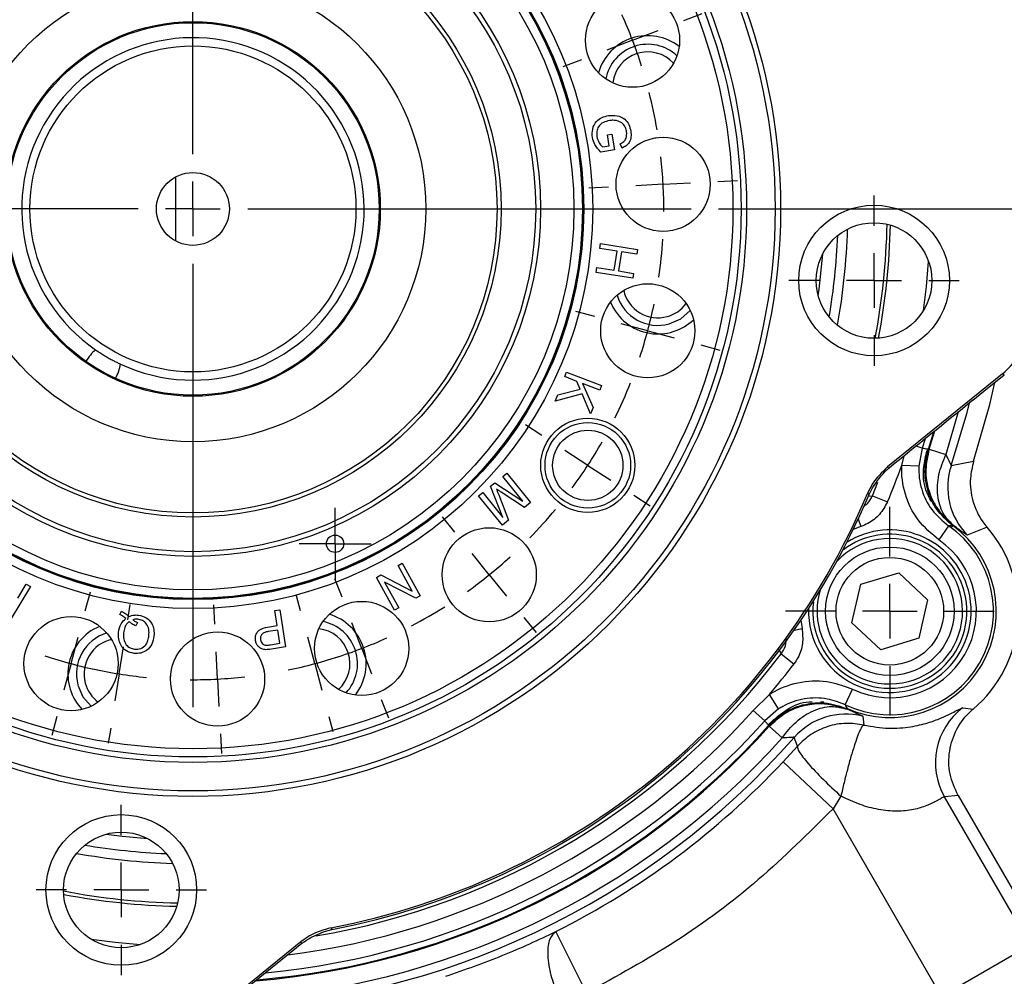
# Model space of a CAD drawing. Header units: inches. Extents: x 0.4 to 16.6, y 0.2 to 10.8.
# Tile 5 of 13: x 4.4 to 6.2, y 5 to 6.7. Entities that reach past the tile are written whole.
import ezdxf

# ---------------------------------------------------------------- set-up
doc = ezdxf.new("R2010")
doc.units = ezdxf.units.IN
doc.header["$MEASUREMENT"] = 0
doc.layers.add('SLD-0', color=7, linetype='Continuous', lineweight=25)
doc.styles.add('SLDTEXTSTYLE0', font='TXT', dxfattribs={"width": 0.75})
doc.dimstyles.new('SLDDIMSTYLE0', dxfattribs={"dimtxt": 0.145833, "dimasz": 0.13, "dimexe": 0, "dimexo": 0.0625, "dimgap": 0.036458, "dimtad": 0, "dimtih": 1, "dimtoh": 1, "dimdec": 1, "dimlfac": 2, "dimrnd": 1e-09, "dimzin": 12, "dimdsep": 46, "dimtxsty": 'SLDTEXTSTYLE0', "dimsah": 1, "dimcen": 0.09, "dimadec": 0, "dimazin": 3, "dimtfac": 1, "dimtdec": 1, "dimtofl": 0, "dimtmove": 0, "dimatfit": 3, "dimfxl": 0, "dimfrac": 2, "dimtolj": 1, "dimtzin": 12, "dimarcsym": 0})

# ---------------------------------------------------------------- blocks, each defined once
blk = doc.blocks.new('_D')
at = {"layer": 'SLD-0', "color": 7}
for p, q in [((5.5436, 7.8605), (7.6817, 7.8605)), ((7.5567, 7.8605), (7.5567, 6.3144)), ((7.3951, 6.0531), (7.3507, 6.0531)), ((7.3507, 6.0531), (7.3507, 5.8214)), ((7.7184, 6.0531), (7.7627, 6.0531)), ((7.7627, 6.0531), (7.7627, 5.8214)), ((7.3507, 5.8214), (7.3951, 5.8214)), ((7.7627, 5.8214), (7.7184, 5.8214)), ((7.5567, 4.1177), (7.5567, 5.7918)), ((6.5148, 4.1177), (7.6817, 4.1177))]:
    blk.add_line(p, q, dxfattribs=at)
for points in [[(7.5567, 7.8605), (7.5367, 7.7305), (7.5767, 7.7305)], [(7.5567, 4.1177), (7.5767, 4.2477), (7.5367, 4.2477)]]:
    blk.add_solid(points, dxfattribs=at)
at = {"layer": 'SLD-0', "color": 7, "char_height": 0.14583, "attachment_point": 1, "style": 'SLDTEXTSTYLE0'}
for s, insert in [('7.5', (7.4221, 6.2707)), ('190', (7.3951, 6.0094))]:
    blk.add_mtext(s, dxfattribs=dict(at, insert=insert))
blk = doc.blocks.new('_D_3')
at = {"layer": 'SLD-0', "color": 7}
for p, q in [((5.7186, 6.3541), (7.1759, 6.3541)), ((7.0509, 6.3541), (7.0509, 5.4212)), ((6.8892, 5.1599), (6.8449, 5.1599)), ((6.8449, 5.1599), (6.8449, 4.9282)), ((7.2125, 5.1599), (7.2569, 5.1599)), ((7.2569, 5.1599), (7.2569, 4.9282)), ((6.8449, 4.9282), (6.8892, 4.9282)), ((7.2569, 4.9282), (7.2125, 4.9282)), ((7.0509, 4.1177), (7.0509, 4.8986)), ((6.5148, 4.1177), (7.1759, 4.1177))]:
    blk.add_line(p, q, dxfattribs=at)
for points in [[(7.0509, 6.3541), (7.0309, 6.2241), (7.0709, 6.2241)], [(7.0509, 4.1177), (7.0709, 4.2477), (7.0309, 4.2477)]]:
    blk.add_solid(points, dxfattribs=at)
at = {"layer": 'SLD-0', "color": 7, "char_height": 0.14583, "attachment_point": 1, "style": 'SLDTEXTSTYLE0'}
for s, insert in [('4.5', (6.9163, 5.3775)), ('114', (6.8892, 5.1162))]:
    blk.add_mtext(s, dxfattribs=dict(at, insert=insert))
blk = doc.blocks.new('SW_CENTERMARKSYMBOL_6')
at = {"layer": 'SLD-0', "color": 0}
for p, q in [((0, 0.05), (0, 0.065875)), ((0, 0), (0, 0.05)), ((-0.05, 0), (-0.065875, 0)), ((0, 0), (-0.05, 0)), ((0, 0), (0, -0.05)), ((0, 0), (0.05, 0)), ((0.05, 0), (0.065875, 0)), ((0, -0.05), (0, -0.065875))]:
    blk.add_line(p, q, dxfattribs=at)
blk = doc.blocks.new('SW_CENTERMARKSYMBOL_8')
at = {"layer": 'SLD-0', "color": 0}
for p, q in [((0, 0.1), (0, 0.190625)), ((0, 0), (0, 0.05)), ((-0.1, 0), (-0.190625, 0)), ((0, 0), (-0.05, 0)), ((0, 0), (0, -0.05)), ((0, 0), (0.05, 0)), ((0.1, 0), (0.190625, 0)), ((0, -0.1), (0, -0.190625))]:
    blk.add_line(p, q, dxfattribs=at)
blk = doc.blocks.new('SW_CENTERMARKSYMBOL_15')
at = {"layer": 'SLD-0', "color": 0}
for p, q in [((0, 0.05), (0, 0.065875)), ((0, 0), (0, 0.05)), ((-0.05, 0), (-0.065875, 0)), ((0, 0), (-0.05, 0)), ((0, 0), (0, -0.05)), ((0, 0), (0.05, 0)), ((0.05, 0), (0.065875, 0)), ((0, -0.05), (0, -0.065875))]:
    blk.add_line(p, q, dxfattribs=at)
blk = doc.blocks.new('SW_CENTERMARKSYMBOL_17')
at = {"layer": 'SLD-0', "color": 0}
for p, q in [((0.1344, 0.9488), (0.1344, 1.7582)), ((1.0301, 1.1926), (1.0636, 1.2055)), ((0.9367, 1.1568), (0.9834, 1.1747)), ((0.9367, 1.1568), (0.8901, 1.1388)), ((0.8434, 1.1209), (0.8098, 1.1081)), ((0.1344, 0.8488), (0.1344, 0.8988)), ((1.0925, 0.899), (1.1284, 0.9009)), ((0.8928, 0.8885), (0.8569, 0.8867)), ((0.9926, 0.8938), (0.9427, 0.8912)), ((0.9926, 0.8938), (1.0426, 0.8964)), ((0.0344, 0.8488), (-0.7749, 0.8488)), ((0.1344, 0.8488), (0.0844, 0.8488)), ((0.1344, 0.8488), (0.1344, 0.7988)), ((0.1344, 0.8488), (0.1844, 0.8488)), ((0.2344, 0.8488), (1.0438, 0.8488)), ((0.1344, 0.7488), (0.1344, -0.0606)), ((0.8679, 0.6523), (0.8332, 0.6616)), ((0.9645, 0.6264), (0.9162, 0.6393)), ((0.9645, 0.6264), (1.0128, 0.6134)), ((1.0611, 0.6005), (1.0958, 0.5912)), ((0.7713, 0.4352), (0.7412, 0.4548)), ((0.8552, 0.3807), (0.8132, 0.408)), ((0.8552, 0.3807), (0.8971, 0.3535)), ((0.939, 0.3263), (0.9692, 0.3067)), ((0.6123, 0.2586), (0.5897, 0.2866)), ((0.6753, 0.1809), (0.6438, 0.2198)), ((0.6753, 0.1809), (0.7067, 0.1421)), ((0.4066, 0.1399), (0.3937, 0.1734)), ((-0.0621, 0.1153), (-0.0528, 0.15)), ((0.0156, 0.0988), (0.02, 0.1265)), ((0.1742, 0.0905), (0.1723, 0.1263)), ((0.331, 0.1153), (0.3237, 0.1425)), ((0.4424, 0.0465), (0.4245, 0.0932)), ((0.7382, 0.1032), (0.7608, 0.0753)), ((-0.088, 0.0187), (-0.075, 0.067)), ((0.3569, 0.0187), (0.3439, 0.067)), ((0, 0), (0.0078, 0.0494)), ((0.1794, -0.0094), (0.1768, 0.0405)), ((0.4424, 0.0465), (0.4603, -0.0002)), ((-0.088, 0.0187), (-0.1009, -0.0296)), ((0.3569, 0.0187), (0.3698, -0.0296)), ((0, 0), (-0.0078, -0.0494)), ((0.1794, -0.0094), (0.182, -0.0593)), ((0.4782, -0.0469), (0.4911, -0.0804)), ((-0.1139, -0.0779), (-0.1232, -0.1126)), ((0.3827, -0.0779), (0.39, -0.1051)), ((-0.0156, -0.0988), (-0.02, -0.1265)), ((0.1846, -0.1093), (0.1865, -0.1452))]:
    blk.add_line(p, q, dxfattribs=at)
for start, end in [(21, 24.3336), (17.6664, 21), (9.6671, 14.3329), (3, 6.3336), (359.6664, 3), (351.6671, 356.3329), (345, 348.3336), (341.6664, 345), (333.6671, 338.3329), (327, 330.3336), (323.6664, 327), (315.6671, 320.3329), (309, 312.3336), (305.6664, 309), (297.6671, 302.3329), (291, 294.3336), (287.6664, 291), (251.6664, 255), (255, 258.3336), (281.6664, 285), (285, 288.3336), (257.6664, 261), (261, 264.3336), (269.6664, 273), (273, 276.3336)]:
    blk.add_arc((0.1344, 0.8488), 0.8594, start, end, dxfattribs=at)
blk = doc.blocks.new('SW_CENTERMARKSYMBOL_18')
at = {"layer": 'SLD-0', "color": 0}
for p, q in [((0, 0.1), (0, 0.190625)), ((0, 0), (0, 0.05)), ((-0.1, 0), (-0.190625, 0)), ((0, 0), (-0.05, 0)), ((0, 0), (0, -0.05)), ((0, 0), (0.05, 0)), ((0.1, 0), (0.190625, 0)), ((0, -0.1), (0, -0.190625))]:
    blk.add_line(p, q, dxfattribs=at)
blk = doc.blocks.new('SW_CENTERMARKSYMBOL_26')
at = {"layer": 'SLD-0', "color": 0}
for p, q in [((0, 0.05), (0, 0.065875)), ((0, 0), (0, 0.05)), ((-0.05, 0), (-0.065875, 0)), ((0, 0), (-0.05, 0)), ((0, 0), (0, -0.05)), ((0, 0), (0.05, 0)), ((0.05, 0), (0.065875, 0)), ((0, -0.05), (0, -0.065875))]:
    blk.add_line(p, q, dxfattribs=at)
blk = doc.blocks.new('SW_CENTERMARKSYMBOL_31')
at = {"layer": 'SLD-0', "color": 0}
for p, q in [((0, 0.1), (0, 0.155475)), ((0, 0), (0, 0.05)), ((-0.1, 0), (-0.155475, 0)), ((0, 0), (-0.05, 0)), ((0, 0), (0, -0.05)), ((0, 0), (0.05, 0)), ((0.1, 0), (0.155475, 0)), ((0, -0.1), (0, -0.155475))]:
    blk.add_line(p, q, dxfattribs=at)
blk = doc.blocks.new('SW_CENTERMARKSYMBOL_32')
at = {"layer": 'SLD-0', "color": 0}
for p, q in [((0, 0.1), (0, 0.155475)), ((0, 0), (0, 0.05)), ((-0.1, 0), (-0.155475, 0)), ((0, 0), (-0.05, 0)), ((0, 0), (0, -0.05)), ((0, 0), (0.05, 0)), ((0.1, 0), (0.155475, 0)), ((0, -0.1), (0, -0.155475))]:
    blk.add_line(p, q, dxfattribs=at)

msp = doc.modelspace()

# ---------------------------------------------------------------- linework, layer by layer
at = {"color": 7, "linetype": 'Continuous', "lineweight": 25}
for p, q in [((5.516, 6.4894), (5.5239, 6.4907)), ((5.5191, 6.4695), (5.516, 6.4894)), ((5.5239, 6.4907), (5.5285, 6.462)), ((5.5065, 6.4675), (5.5191, 6.4695)), ((5.5426, 6.4652), (5.5391, 6.473)), ((5.6023, 6.4836), (5.6055, 6.4842)), ((5.5285, 6.462), (5.5034, 6.458)), ((4.7282, 6.2952), (4.7282, 6.4129)), ((5.6145, 6.3131), (5.6113, 6.3133)), ((5.5019, 6.282), (5.5033, 6.2909)), ((5.5033, 6.2909), (5.5705, 6.2802)), ((5.5336, 6.277), (5.5019, 6.282)), ((5.528, 6.242), (5.5336, 6.277)), ((5.5415, 6.2757), (5.5359, 6.2408)), ((5.5691, 6.2713), (5.5415, 6.2757)), ((5.5705, 6.2802), (5.5691, 6.2713)), ((5.4949, 6.2381), (5.4963, 6.247)), ((5.5621, 6.2275), (5.4949, 6.2381)), ((5.4963, 6.247), (5.528, 6.242)), ((5.5359, 6.2408), (5.5635, 6.2364)), ((5.5635, 6.2364), (5.5621, 6.2275)), ((5.4377, 6.0479), (5.4409, 6.0563)), ((5.4409, 6.0563), (5.505, 6.0318)), ((5.4599, 6.0393), (5.4377, 6.0479)), ((5.4661, 6.0249), (5.4599, 6.0393)), ((6.2367, 6.053), (6.0269, 5.8831)), ((6.2029, 6.0212), (6.24, 6.0513)), ((6.24, 6.0513), (6.2367, 6.053)), ((5.4249, 6.0146), (5.4661, 6.0249)), ((5.47, 6.0355), (5.4895, 5.9915)), ((5.5017, 6.0233), (5.47, 6.0355)), ((5.505, 6.0318), (5.5017, 6.0233)), ((6.1827, 6.0049), (6.2029, 6.0212)), ((5.4695, 6.0168), (5.4206, 6.0034)), ((5.4206, 6.0034), (5.4249, 6.0146)), ((5.4851, 5.98), (5.4695, 6.0168)), ((5.4895, 5.9915), (5.4851, 5.98)), ((6.1014, 5.9157), (6.1112, 5.947)), ((6.0901, 5.9174), (6.084, 5.8845)), ((6.099, 5.9129), (6.103, 5.9153)), ((6.103, 5.9153), (6.1331, 5.9055)), ((6.084, 5.8845), (6.0529, 5.886)), ((6.1433, 5.886), (6.1841, 5.8934)), ((5.3246, 5.8657), (5.3322, 5.8718)), ((5.3613, 5.8204), (5.3246, 5.8657)), ((5.3322, 5.8718), (5.3755, 5.8183)), ((5.3025, 5.8478), (5.3104, 5.8542)), ((5.3249, 5.7909), (5.3025, 5.8478)), ((5.3104, 5.8542), (5.3613, 5.8204)), ((5.9932, 5.8325), (5.9994, 5.8451)), ((5.2807, 5.8301), (5.2882, 5.8362)), ((5.3241, 5.7766), (5.2807, 5.8301)), ((5.2882, 5.8362), (5.3249, 5.7909)), ((5.3173, 5.8322), (5.3353, 5.7857)), ((5.3642, 5.8091), (5.3218, 5.8369)), ((5.9932, 5.8325), (5.9904, 5.8345)), ((5.9994, 5.8306), (6.0267, 5.8191)), ((5.3755, 5.8183), (5.3642, 5.8091)), ((5.3353, 5.7857), (5.3241, 5.7766)), ((6.1383, 5.7755), (6.1206, 5.7498)), ((6.1473, 5.7762), (6.1438, 5.7731)), ((6.2085, 5.7731), (6.1725, 5.7584)), ((5.1336, 5.7033), (5.1411, 5.7074)), ((5.1596, 5.6565), (5.1336, 5.7033)), ((5.1411, 5.7074), (5.1742, 5.648)), ((5.0943, 5.6814), (5.1024, 5.6859)), ((5.1274, 5.6219), (5.0943, 5.6814)), ((5.1024, 5.6859), (5.1596, 5.6565)), ((5.9784, 5.669), (6.0474, 5.69)), ((6.0474, 5.69), (6.1001, 5.6407)), ((4.4627, 5.6646), (4.4277, 5.6064)), ((4.4394, 5.6434), (4.455, 5.6693)), ((4.455, 5.6693), (4.4627, 5.6646)), ((5.109, 5.6728), (5.1349, 5.6261)), ((5.1662, 5.6435), (5.109, 5.6728)), ((5.962, 5.5987), (5.9784, 5.669)), ((5.1742, 5.648), (5.1662, 5.6435)), ((5.1349, 5.6261), (5.1274, 5.6219)), ((6.1001, 5.6407), (6.0838, 5.5704)), ((4.6257, 5.614), (4.6289, 5.62)), ((4.9086, 5.6209), (4.9176, 5.6223)), ((4.913, 5.5934), (4.9086, 5.6209)), ((4.9176, 5.6223), (4.9283, 5.5546)), ((4.6578, 5.5993), (4.655, 5.5931)), ((4.8956, 5.5906), (4.913, 5.5934)), ((6.0148, 5.5494), (5.962, 5.5987)), ((4.9143, 5.5854), (4.8967, 5.5826)), ((4.9181, 5.5611), (4.9143, 5.5854)), ((4.9007, 5.5584), (4.9181, 5.5611)), ((4.9283, 5.5546), (4.9027, 5.5505)), ((6.0838, 5.5704), (6.0148, 5.5494)), ((5.8326, 5.5417), (5.8562, 5.5238)), ((4.7183, 5.4987), (4.7184, 5.502)), ((4.8888, 5.5109), (4.8893, 5.5077)), ((5.7819, 5.4384), (5.8114, 5.4677)), ((5.8282, 5.4415), (5.8114, 5.4677)), ((5.9497, 5.449), (5.9632, 5.4772)), ((5.8951, 5.4527), (5.9233, 5.4496)), ((5.9044, 5.4542), (5.9104, 5.4542)), ((5.8028, 5.4198), (5.7819, 5.4384)), ((5.8282, 5.4415), (5.8028, 5.4198)), ((5.9817, 5.4279), (5.9836, 5.4119)), ((6.1641, 5.4432), (6.183, 5.441)), ((5.8111, 5.4096), (5.8111, 5.4143)), ((5.8111, 5.4096), (5.8346, 5.3885)), ((5.8362, 5.3446), (5.8623, 5.3731)), ((5.8623, 5.3731), (5.8566, 5.3894)), ((5.9274, 5.2591), (5.8362, 5.3446)), ((6.1556, 5.2833), (6.1311, 5.2809)), ((6.1556, 5.2833), (6.3099, 5.0162)), ((5.9418, 5.2821), (5.9274, 5.2591)), ((6.2874, 5.0101), (6.1311, 5.2809)), ((6.1252, 4.9165), (5.9274, 5.2591)), ((4.9991, 5.0351), (5.0128, 5.0386)), ((5.4775, 4.9232), (5.4215, 5.0348)), ((4.9563, 5.0162), (4.7465, 4.8462)), ((6.2874, 5.0101), (6.1252, 4.9165))]:
    msp.add_line(p, q, dxfattribs=at)
at = {"color": 8, "linetype": 'Continuous', "lineweight": 25}
for p, q in [((6.1561, 5.9834), (6.1331, 5.9055)), ((6.103, 5.9153), (6.1135, 5.9488)), ((6.0955, 5.9343), (6.0901, 5.9174)), ((6.0901, 5.9174), (6.0791, 5.921)), ((6.0529, 5.886), (6.0575, 5.9035)), ((5.9994, 5.8306), (6.0094, 5.8551)), ((5.9919, 5.8298), (5.9994, 5.8306)), ((5.9736, 5.7883), (5.9784, 5.7742)), ((5.9784, 5.7742), (5.9642, 5.7686)), ((5.8687, 5.6032), (5.8709, 5.5881)), ((5.8563, 5.5852), (5.8709, 5.5881)), ((5.8326, 5.5417), (5.8289, 5.5501))]:
    msp.add_line(p, q, dxfattribs=at)
at = {"color": 8, "linetype": 'Continuous', "lineweight": 25, "flags": 128}
for points in [[(5.9006, 6.1955), (5.9023, 6.2079), (5.9086, 6.2718)], [(6.0925, 6.1686), (6.0978, 6.2123), (6.1019, 6.2582)], [(6.1433, 5.886), (6.1723, 5.9827), (6.1768, 6.0001)], [(4.6006, 5.2126), (4.6301, 5.2089), (4.677, 5.2046)], [(4.5738, 5.0208), (4.6174, 5.0154), (4.6633, 5.0113)]]:
    msp.add_lwpolyline(points, dxfattribs=at)
at = {"color": 7, "linetype": 'Continuous', "lineweight": 25, "flags": 128}
for points in [[(5.6282, 6.1442), (5.6495, 6.1535), (5.667, 6.1684)], [(6.1841, 5.8934), (6.2134, 5.9968), (6.2228, 6.0374)], [(6.0269, 5.8831), (6.0279, 5.8822), (6.0297, 5.8809)], [(4.5493, 5.485), (4.5586, 5.4637), (4.5735, 5.4463)], [(5.0114, 5.0418), (5.0127, 5.0389), (5.0128, 5.0386)], [(4.9578, 5.013), (4.9569, 5.0149), (4.9563, 5.0162)]]:
    msp.add_lwpolyline(points, dxfattribs=at)
at = {"color": 7, "linetype": 'Continuous', "lineweight": 25}
for centre, radius in [((4.7592, 6.3541), 1.0725), ((4.7592, 6.3541), 1.0625), ((4.7592, 6.3541), 1.0105), ((4.7592, 6.3541), 1.0005), ((4.7592, 6.3541), 0.9855), ((4.7592, 6.3541), 0.7296), ((4.7592, 6.3541), 0.7133), ((4.7592, 6.3541), 0.7122), ((4.7592, 6.3541), 0.711), ((4.7592, 6.3541), 0.6954), ((4.7592, 6.3541), 0.6344), ((4.7592, 6.3541), 0.6257), ((4.7592, 6.3541), 0.5625), ((4.7592, 6.3541), 0.555), ((4.7592, 6.3541), 0.425), ((5.5615, 6.662), 0.0859), ((4.7592, 6.3541), 0.342), ((4.7592, 6.3541), 0.34), ((4.7592, 6.3541), 0.2975), ((5.6174, 6.399), 0.0859), ((4.7592, 6.3541), 0.0665), ((6.0023, 6.2234), 0.1375), ((6.0023, 6.2234), 0.1055), ((5.5893, 6.1316), 0.0859), ((5.4799, 5.886), 0.0859), ((5.4799, 5.886), 0.0781), ((5.4799, 5.886), 0.0642), ((5.3, 5.6862), 0.0859), ((5.0187, 5.7428), 0.0159), ((6.0311, 5.6197), 0.1172), ((6.0311, 5.6197), 0.0982), ((5.0672, 5.5518), 0.0859), ((4.5368, 5.524), 0.0859), ((4.8042, 5.4959), 0.0859), ((4.6285, 5.1109), 0.1375), ((4.6285, 5.1109), 0.1055)]:
    msp.add_circle(centre, radius, dxfattribs=at)
for centre, radius, start, end in [((5.5893, 6.5765), 0.0938, 52.2621, 163.7379), ((4.7592, 6.3541), 0.3125, 245.0053, 235.3929), ((5.5893, 6.5765), 0.0781, 46.9798, 169.0202), ((5.5893, 6.5765), 0.0643, 42.7227, 173.2773), ((5.608, 6.2196), 0.0642, 192.7227, 285), ((5.608, 6.2196), 0.0937, 202.2621, 261), ((5.608, 6.2196), 0.0781, 196.9798, 285), ((5.608, 6.2196), 0.0642, 285, 323.2773), ((5.608, 6.2196), 0.0937, 261, 313.7379), ((4.7592, 6.3541), 1.3758, 337.1172, 340.1115), ((6.2618, 5.846), 0.125, 161.3414, 224.4405), ((4.7592, 6.3541), 1.3363, 280.8789, 337.1211), ((4.7592, 6.3541), 1.3397, 280.9122, 337.0878), ((6.0312, 5.6197), 0.1891, 244.4979, 55.5021), ((6.0312, 5.6197), 0.1942, 246.2653, 53.7347), ((6.0312, 5.6197), 0.2345, 310.3486, 40.8759), ((6.0311, 5.6197), 0.1406, 15, 126.9559), ((6.0312, 5.6197), 0.1579, 244.4979, 55.5021), ((6.0311, 5.6197), 0.1406, 173.0441, 15), ((4.9816, 5.524), 0.0938, 322.2621, 73.7379), ((4.6248, 5.5053), 0.0938, 112.2621, 171), ((4.9816, 5.524), 0.0781, 316.9798, 79.0202), ((4.6248, 5.5053), 0.0781, 106.9798, 195), ((4.9816, 5.524), 0.0642, 312.7227, 83.2773), ((4.6248, 5.5053), 0.0643, 102.7227, 195), ((4.6248, 5.5053), 0.0938, 171, 223.7379), ((4.7592, 6.3541), 1.3758, 319.8885, 322.8828), ((4.6248, 5.5053), 0.0643, 195, 233.2773), ((5.9505, 5.3068), 0.125, 75.5595, 138.6586), ((6.2394, 5.3434), 0.1251, 127.0614, 209.9548), ((4.7592, 6.3541), 1.412, 274.757, 318.0877), ((4.7592, 6.3541), 1.4611, 272.0195, 318.6846), ((4.7592, 6.3541), 1.4761, 296.6582, 316.853)]:
    msp.add_arc(centre, radius, start, end, dxfattribs=at)
at = {"color": 8, "linetype": 'Continuous', "lineweight": 25}
for centre, radius, start, end in [((4.7592, 6.3541), 1.2673, 349.2624, 358.7376), ((4.7592, 6.3541), 1.1954, 349.7705, 358.2295), ((4.7592, 6.3541), 1.2734, 349.3282, 358.6718), ((4.7592, 6.3541), 1.1779, 350.3624, 357.6376), ((6.0311, 5.6197), 0.1328, 195, 136.7947), ((6.0311, 5.6197), 0.1484, 15, 121.7823), ((6.0311, 5.6197), 0.1484, 178.2177, 15), ((6.0311, 5.6197), 0.1328, 163.2053, 195), ((4.7592, 6.3541), 1.3461, 279.605, 322.8828), ((4.7592, 6.3541), 1.3727, 277.2426, 318.1634), ((4.7592, 6.3541), 1.4136, 274.6569, 318.082), ((4.7592, 6.3541), 1.4007, 275.4394, 318.1634), ((4.7592, 6.3541), 1.4453, 272.8606, 318.082), ((4.7592, 6.3541), 1.1954, 259.7705, 268.2295), ((4.7592, 6.3541), 1.1779, 260.3624, 267.6376), ((4.7592, 6.3541), 1.2673, 259.2624, 268.7376), ((4.7592, 6.3541), 1.2734, 259.3282, 268.6718)]:
    msp.add_arc(centre, radius, start, end, dxfattribs=at)
at = {"color": 7, "linetype": 'Continuous', "lineweight": 25}
for centre, major_axis, ratio, start_param, end_param in [((6.158, 6.1501), (-0.1119, 0.0558), 0.999816, 2.714056, 3.569129), ((4.5896, 6.058), (0.0271, 0.0473), 0.573576, 0.993346, 1.523448), ((4.5896, 6.058), (0.0271, 0.0473), 0.573576, 4.759737, 5.28984), ((6.2072, 6.0233), (1.3483, 1.0918), 0.000604, 1.588461, 1.702336), ((4.7816, 4.869), (1.3483, 1.0918), 0.000604, 1.439256, 1.553132)]:
    msp.add_ellipse(centre, major_axis=major_axis, ratio=ratio, start_param=start_param, end_param=end_param, dxfattribs=at)
for points, knots in [([(5.4884, 6.4844), (5.488, 6.4896), (5.4874, 6.5001), (5.4944, 6.5137), (5.5056, 6.5216), (5.5136, 6.5235), (5.5176, 6.5245)], [0, 0, 0, 0, 0.280166, 0.558994, 0.779269, 1, 1, 1, 1]), ([(5.5176, 6.5245), (5.5228, 6.5248), (5.5333, 6.5254), (5.5473, 6.5193), (5.5555, 6.5082), (5.5574, 6.5002), (5.5583, 6.4962)], [0, 0, 0, 0, 0.280369, 0.559323, 0.779303, 1, 1, 1, 1]), ([(5.5196, 6.5153), (5.5157, 6.5145), (5.508, 6.5128), (5.4992, 6.5053), (5.4958, 6.4955), (5.4962, 6.4893), (5.4964, 6.4862)], [0, 0, 0, 0, 0.280794, 0.559332, 0.779373, 1, 1, 1, 1]), ([(5.5337, 6.5149), (5.531, 6.5154), (5.5264, 6.5162), (5.5217, 6.5156), (5.5196, 6.5153)], [0, 0, 0, 0, 0.559757, 1, 1, 1, 1]), ([(5.5507, 6.4949), (5.5501, 6.4975), (5.549, 6.5026), (5.545, 6.5088), (5.5395, 6.513), (5.5356, 6.5143), (5.5337, 6.5149)], [0, 0, 0, 0, 0.2802802, 0.5599647, 0.7798303, 1, 1, 1, 1]), ([(5.5391, 6.473), (5.5414, 6.4741), (5.5459, 6.4764), (5.5512, 6.4843), (5.5509, 6.4909), (5.5507, 6.4949)], [0, 0, 0, 0, 0.281561, 0.560923, 1, 1, 1, 1]), ([(5.5583, 6.4962), (5.5587, 6.4926), (5.5593, 6.4856), (5.5564, 6.4758), (5.5501, 6.4689), (5.5451, 6.4665), (5.5426, 6.4652)], [0, 0, 0, 0, 0.280399, 0.559902, 0.779506, 1, 1, 1, 1]), ([(5.5034, 6.458), (5.4993, 6.4622), (5.4921, 6.4698), (5.4895, 6.4799), (5.4884, 6.4844)], [0, 0, 0, 0, 0.559911, 1, 1, 1, 1]), ([(5.4964, 6.4862), (5.4975, 6.4822), (5.4994, 6.4752), (5.5043, 6.4698), (5.5065, 6.4675)], [0, 0, 0, 0, 0.559503, 1, 1, 1, 1]), ([(4.5817, 6.0968), (4.5835, 6.0956), (4.5868, 6.0933), (4.5944, 6.0885), (4.6025, 6.0836), (4.6103, 6.0792), (4.6173, 6.0756), (4.6231, 6.0727), (4.6258, 6.0714), (4.6271, 6.0708)], [0, 0, 0, 0, 0.185396, 0.333902, 0.483371, 0.610994, 0.734296, 0.872648, 1, 1, 1, 1]), ([(6.0901, 5.9174), (6.0918, 5.9172), (6.0956, 5.9166), (6.0993, 5.916), (6.1014, 5.9157)], [0, 0, 0, 0, 0.450353, 1, 1, 1, 1]), ([(6.1072, 5.8192), (6.1034, 5.8265), (6.0931, 5.8461), (6.0909, 5.8797), (6.0966, 5.9031), (6.099, 5.9129)], [0, 0, 0, 0, 0.2518581, 0.6857966, 1, 1, 1, 1]), ([(6.1058, 5.8266), (6.1049, 5.8288), (6.0986, 5.8438), (6.0922, 5.8745), (6.0983, 5.9019), (6.1014, 5.9157)], [0, 0, 0, 0, 0.07803, 0.53902, 1, 1, 1, 1]), ([(6.103, 5.9153), (6.1001, 5.9029), (6.0943, 5.8775), (6.1005, 5.841), (6.1165, 5.8046), (6.1358, 5.7869), (6.1473, 5.7762)], [0, 0, 0, 0, 0.243882, 0.500124, 0.699655, 1, 1, 1, 1]), ([(6.1473, 5.7762), (6.1404, 5.7832), (6.1261, 5.7975), (6.117, 5.8307), (6.1183, 5.8683), (6.1283, 5.8933), (6.1331, 5.9055)], [0, 0, 0, 0, 0.243136, 0.5, 0.756864, 1, 1, 1, 1]), ([(6.1331, 5.9055), (6.1358, 5.9005), (6.1398, 5.8931), (6.1425, 5.8867), (6.143, 5.8862), (6.1433, 5.886)], [0, 0, 0, 0, 0.497935, 0.748079, 1, 1, 1, 1]), ([(6.0269, 5.8831), (6.0167, 5.8732), (6.0018, 5.8589), (5.9931, 5.8403), (5.9904, 5.8345)], [0, 0, 0, 0, 0.686569, 1, 1, 1, 1]), ([(5.9994, 5.8451), (6.0073, 5.8567), (6.0162, 5.8698), (6.0283, 5.8798), (6.0297, 5.8809)], [0, 0, 0, 0, 0.886864, 1, 1, 1, 1]), ([(6.1206, 5.7498), (6.1071, 5.7612), (6.08, 5.784), (6.0567, 5.8327), (6.0521, 5.8682), (6.0529, 5.8859), (6.0529, 5.886)], [0, 0, 0, 0, 0.332453, 0.664935, 0.996731, 1, 1, 1, 1]), ([(6.084, 5.8845), (6.084, 5.8844), (6.0834, 5.8703), (6.0871, 5.8419), (6.1058, 5.8029), (6.1274, 5.7847), (6.1383, 5.7755)], [0, 0, 0, 0, 0.003267, 0.334916, 0.667383, 1, 1, 1, 1]), ([(6.1841, 5.8934), (6.1816, 5.8831), (6.1758, 5.8592), (6.1807, 5.8201), (6.1945, 5.7904), (6.2059, 5.7763), (6.2085, 5.7731)], [0, 0, 0, 0, 0.246614, 0.575057, 0.903499, 1, 1, 1, 1]), ([(5.313, 5.8428), (5.3138, 5.8409), (5.3152, 5.8373), (5.3166, 5.8338), (5.3173, 5.8322)], [0, 0, 0, 0, 0.559997, 1, 1, 1, 1]), ([(5.3218, 5.8369), (5.3201, 5.838), (5.3172, 5.84), (5.3143, 5.842), (5.313, 5.8428)], [0, 0, 0, 0, 0.560002, 1, 1, 1, 1]), ([(6.1087, 5.8198), (6.1087, 5.8199), (6.1076, 5.8222), (6.1067, 5.8244), (6.1058, 5.8266)], [0, 0, 0, 0, 0.020091, 1, 1, 1, 1]), ([(6.0267, 5.8191), (6.0224, 5.8112), (6.0137, 5.7953), (5.9953, 5.781), (5.9827, 5.776), (5.9784, 5.7742)], [0, 0, 0, 0, 0.397023, 0.793893, 1, 1, 1, 1]), ([(6.1458, 5.776), (6.1351, 5.7854), (6.12, 5.7986), (6.1105, 5.816), (6.1078, 5.821)], [0, 0, 0, 0, 0.71275, 1, 1, 1, 1]), ([(6.146, 5.7762), (6.1353, 5.7856), (6.1207, 5.7984), (6.1113, 5.8153), (6.1087, 5.8198)], [0, 0, 0, 0, 0.729749, 1, 1, 1, 1]), ([(6.146, 5.7762), (6.1445, 5.7761), (6.1419, 5.7759), (6.1394, 5.7757), (6.1383, 5.7755)], [0, 0, 0, 0, 0.576727, 1, 1, 1, 1]), ([(6.1725, 5.7584), (6.1712, 5.7591), (6.1687, 5.7604), (6.1545, 5.7709), (6.1473, 5.7762)], [0, 0, 0, 0, 0.500346, 1, 1, 1, 1]), ([(4.6235, 5.5811), (4.6245, 5.5866), (4.6262, 5.5965), (4.6334, 5.6035), (4.6365, 5.6066)], [0, 0, 0, 0, 0.5600661, 1, 1, 1, 1]), ([(4.6365, 5.6066), (4.6346, 5.6081), (4.6312, 5.6109), (4.6274, 5.6131), (4.6257, 5.614)], [0, 0, 0, 0, 0.560051, 1, 1, 1, 1]), ([(4.6289, 5.62), (4.6317, 5.6185), (4.6366, 5.6157), (4.6408, 5.6119), (4.6426, 5.6102)], [0, 0, 0, 0, 0.55982, 1, 1, 1, 1]), ([(4.6426, 5.6102), (4.6457, 5.6112), (4.6512, 5.6131), (4.6571, 5.6128), (4.6596, 5.6126)], [0, 0, 0, 0, 0.559533, 1, 1, 1, 1]), ([(4.6596, 5.6126), (4.6646, 5.6115), (4.6744, 5.6093), (4.6843, 5.5985), (4.6886, 5.5861), (4.6883, 5.5782), (4.6881, 5.5743)], [0, 0, 0, 0, 0.279558, 0.558613, 0.779131, 1, 1, 1, 1]), ([(4.6429, 5.6009), (4.6412, 5.5994), (4.6379, 5.5964), (4.6342, 5.5892), (4.6333, 5.5835), (4.6327, 5.5801)], [0, 0, 0, 0, 0.279823, 0.559958, 1, 1, 1, 1]), ([(4.655, 5.5931), (4.6525, 5.5942), (4.648, 5.5961), (4.6444, 5.5994), (4.6429, 5.6009)], [0, 0, 0, 0, 0.5600216, 1, 1, 1, 1]), ([(4.6586, 5.605), (4.6568, 5.6051), (4.6537, 5.6052), (4.6507, 5.6045), (4.6494, 5.6041)], [0, 0, 0, 0, 0.559897, 1, 1, 1, 1]), ([(4.6494, 5.6041), (4.6508, 5.603), (4.6535, 5.6011), (4.6565, 5.5999), (4.6578, 5.5993)], [0, 0, 0, 0, 0.559934, 1, 1, 1, 1]), ([(4.6789, 5.5753), (4.6791, 5.5791), (4.6795, 5.5867), (4.6751, 5.5967), (4.6674, 5.6032), (4.6615, 5.6044), (4.6586, 5.605)], [0, 0, 0, 0, 0.280834, 0.559891, 0.779788, 1, 1, 1, 1]), ([(4.8735, 5.566), (4.8733, 5.5683), (4.8729, 5.573), (4.8752, 5.5799), (4.8819, 5.588), (4.89, 5.5895), (4.8956, 5.5906)], [0, 0, 0, 0, 0.187342, 0.374492, 0.56094, 1, 1, 1, 1]), ([(4.6521, 5.5427), (4.6472, 5.5438), (4.6373, 5.546), (4.6272, 5.5568), (4.6231, 5.5692), (4.6234, 5.5771), (4.6235, 5.5811)], [0, 0, 0, 0, 0.279588, 0.558563, 0.779097, 1, 1, 1, 1]), ([(4.6327, 5.5801), (4.6326, 5.5763), (4.6323, 5.5688), (4.6365, 5.5588), (4.6441, 5.5523), (4.6499, 5.551), (4.6529, 5.5504)], [0, 0, 0, 0, 0.280745, 0.560027, 0.779922, 1, 1, 1, 1]), ([(4.6881, 5.5743), (4.6872, 5.5693), (4.6852, 5.5594), (4.6761, 5.5481), (4.664, 5.5425), (4.6561, 5.5426), (4.6521, 5.5427)], [0, 0, 0, 0, 0.280367, 0.559579, 0.779602, 1, 1, 1, 1]), ([(4.6529, 5.5504), (4.6567, 5.5505), (4.6644, 5.5506), (4.6733, 5.5575), (4.6776, 5.5664), (4.6785, 5.5723), (4.6789, 5.5753)], [0, 0, 0, 0, 0.279268, 0.558216, 0.778784, 1, 1, 1, 1]), ([(4.8967, 5.5826), (4.8946, 5.5822), (4.8903, 5.5814), (4.8848, 5.5782), (4.8823, 5.5729), (4.8825, 5.5694), (4.8827, 5.5677)], [0, 0, 0, 0, 0.281396, 0.560339, 0.779672, 1, 1, 1, 1]), ([(5.8709, 5.5881), (5.8718, 5.579), (5.8736, 5.5607), (5.8662, 5.5386), (5.8587, 5.5274), (5.8562, 5.5238)], [0, 0, 0, 0, 0.4035639, 0.8072811, 1, 1, 1, 1]), ([(4.8923, 5.5495), (4.8897, 5.5497), (4.8846, 5.5501), (4.8786, 5.5545), (4.8749, 5.5601), (4.8739, 5.564), (4.8735, 5.566)], [0, 0, 0, 0, 0.280121, 0.558967, 0.779399, 1, 1, 1, 1]), ([(4.8827, 5.5677), (4.883, 5.5663), (4.8836, 5.5636), (4.886, 5.5604), (4.889, 5.5583), (4.8912, 5.5579), (4.8923, 5.5577)], [0, 0, 0, 0, 0.280175, 0.559789, 0.779924, 1, 1, 1, 1]), ([(4.8923, 5.5577), (4.8939, 5.5577), (4.8967, 5.5578), (4.8995, 5.5582), (4.9007, 5.5584)], [0, 0, 0, 0, 0.559628, 1, 1, 1, 1]), ([(4.9027, 5.5505), (4.9008, 5.5502), (4.8974, 5.5497), (4.8939, 5.5496), (4.8923, 5.5495)], [0, 0, 0, 0, 0.560096, 1, 1, 1, 1]), ([(5.8114, 5.4677), (5.8144, 5.4695), (5.8323, 5.4805), (5.8694, 5.493), (5.9199, 5.4937), (5.9497, 5.4823), (5.9632, 5.4772)], [0, 0, 0, 0, 0.067291, 0.398, 0.728909, 1, 1, 1, 1]), ([(5.8099, 5.4109), (5.8203, 5.4204), (5.8411, 5.4394), (5.8708, 5.4492), (5.887, 5.4512), (5.8893, 5.4515)], [0, 0, 0, 0, 0.46098, 0.92197, 1, 1, 1, 1]), ([(5.8111, 5.4143), (5.8215, 5.4236), (5.8423, 5.4422), (5.8715, 5.4546), (5.8874, 5.4543), (5.8893, 5.4543)], [0, 0, 0, 0, 0.4681119, 0.9362288, 1, 1, 1, 1]), ([(5.8111, 5.4096), (5.8204, 5.4183), (5.8395, 5.4361), (5.8742, 5.449), (5.9137, 5.4533), (5.9387, 5.4455), (5.9537, 5.4408)], [0, 0, 0, 0, 0.243882, 0.500124, 0.69965, 1, 1, 1, 1]), ([(5.9497, 5.449), (5.939, 5.4531), (5.9151, 5.4622), (5.8747, 5.4617), (5.845, 5.4517), (5.8307, 5.4429), (5.8282, 5.4415)], [0, 0, 0, 0, 0.271237, 0.602164, 0.932744, 1, 1, 1, 1]), ([(5.8346, 5.3885), (5.8427, 5.3988), (5.8594, 5.4199), (5.8914, 5.4398), (5.9246, 5.4485), (5.9442, 5.4433), (5.9537, 5.4408)], [0, 0, 0, 0, 0.243136, 0.5, 0.756864, 1, 1, 1, 1]), ([(5.8893, 5.4515), (5.8895, 5.4516), (5.8917, 5.4519), (5.8942, 5.4522), (5.8966, 5.4524), (5.8966, 5.4524)], [0, 0, 0, 0, 0.066377, 0.979914, 1, 1, 1, 1]), ([(5.8966, 5.4524), (5.9018, 5.4525), (5.9211, 5.4528), (5.9396, 5.4465), (5.953, 5.4419)], [0, 0, 0, 0, 0.270251, 1, 1, 1, 1]), ([(5.9497, 5.449), (5.9502, 5.448), (5.9512, 5.4456), (5.9524, 5.4433), (5.953, 5.4419)], [0, 0, 0, 0, 0.423273, 1, 1, 1, 1]), ([(5.9537, 5.4408), (5.9615, 5.4374), (5.9778, 5.4302), (5.9804, 5.4287), (5.9817, 5.4279)], [0, 0, 0, 0, 0.47812, 1, 1, 1, 1]), ([(5.9836, 5.4119), (5.999, 5.4093), (6.0297, 5.4043), (6.0702, 5.4082), (6.1016, 5.4158), (6.1326, 5.4274), (6.1564, 5.4404), (6.1615, 5.4423), (6.1641, 5.4432)], [0, 0, 0, 0, 0.124966, 0.2497683, 0.3748185, 0.4998605, 0.749999, 1, 1, 1, 1]), ([(6.1556, 5.2833), (6.1498, 5.2961), (6.1382, 5.3218), (6.1381, 5.365), (6.1514, 5.4054), (6.1699, 5.4295), (6.1817, 5.4398), (6.183, 5.441)], [0, 0, 0, 0, 0.2425125, 0.4850269, 0.7275175, 0.9701409, 1, 1, 1, 1]), ([(5.8099, 5.4109), (5.8086, 5.4125), (5.8062, 5.4154), (5.8038, 5.4184), (5.8028, 5.4198)], [0, 0, 0, 0, 0.549647, 1, 1, 1, 1]), ([(5.9836, 5.4119), (5.9728, 5.4135), (5.9507, 5.4168), (5.9173, 5.4104), (5.8863, 5.3962), (5.8702, 5.3807), (5.8623, 5.3731)], [0, 0, 0, 0, 0.245486, 0.5, 0.754514, 1, 1, 1, 1]), ([(5.9836, 5.4119), (5.9827, 5.4114), (5.9808, 5.4103), (5.9766, 5.4025), (5.9717, 5.3903), (5.9662, 5.3741), (5.96, 5.3542), (5.9538, 5.3316), (5.9475, 5.3069), (5.9437, 5.2903), (5.9418, 5.2821)], [0, 0, 0, 0, 0.1243565, 0.250001, 0.3722846, 0.5000013, 0.6188297, 0.7499991, 0.8763092, 1, 1, 1, 1]), ([(5.8566, 5.3894), (5.8563, 5.3895), (5.8556, 5.3898), (5.8487, 5.3889), (5.8403, 5.3887), (5.8346, 5.3885)], [0, 0, 0, 0, 0.249707, 0.501478, 1, 1, 1, 1]), ([(5.8623, 5.3731), (5.8626, 5.3704), (5.8632, 5.3648), (5.8806, 5.3427), (5.908, 5.3135), (5.9308, 5.2923), (5.9418, 5.2821)], [0, 0, 0, 0, 0.240339, 0.499999, 0.759053, 1, 1, 1, 1]), ([(6.1311, 5.2809), (6.1309, 5.2809), (6.1305, 5.2809), (6.1295, 5.2806), (6.1281, 5.2799), (6.1269, 5.2792), (6.1258, 5.2786), (6.124, 5.2776), (6.1207, 5.2757), (6.1148, 5.2724), (6.1078, 5.2689), (6.0982, 5.2646), (6.0873, 5.2608), (6.0701, 5.2564), (6.0498, 5.2542), (6.0275, 5.2552), (6.005, 5.2584), (5.9757, 5.2661), (5.9534, 5.2766), (5.9418, 5.2821)], [0, 0, 0, 0, 0.0282441, 0.0584819, 0.0907151, 0.1249455, 0.1270014, 0.1430211, 0.2057355, 0.2502346, 0.3179251, 0.3751831, 0.4403261, 0.5003763, 0.6253825, 0.6872179, 0.7500374, 0.8700007, 1, 1, 1, 1]), ([(5.9274, 5.2591), (5.8829, 5.2149), (5.7939, 5.1264), (5.6426, 5.0134), (5.5326, 4.9532), (5.4775, 4.9232)], [0, 0, 0, 0, 0.333232, 0.666759, 1, 1, 1, 1]), ([(5.0114, 5.0418), (4.9978, 5.0379), (4.9779, 5.0323), (4.9615, 5.02), (4.9563, 5.0162)], [0, 0, 0, 0, 0.686569, 1, 1, 1, 1]), ([(4.9578, 5.013), (4.9592, 5.0141), (4.9715, 5.0238), (4.9861, 5.0298), (4.9991, 5.0351)], [0, 0, 0, 0, 0.113136, 1, 1, 1, 1]), ([(5.2205, 4.9532), (5.2559, 4.9656), (5.3268, 4.9905), (5.3899, 5.02), (5.4215, 5.0348)], [0, 0, 0, 0, 0.498336, 1, 1, 1, 1]), ([(5.4215, 5.0348), (5.4173, 5.0309), (5.4088, 5.0229), (5.4055, 4.996), (5.4097, 4.9614), (5.4187, 4.9357), (5.4231, 4.9232)], [0, 0, 0, 0, 0.242744, 0.5, 0.757256, 1, 1, 1, 1])]:
    msp.add_open_spline(points, degree=3, knots=knots, dxfattribs=at)
at = {"color": 8, "linetype": 'Continuous', "lineweight": 25}
for points, knots in [([(5.9822, 5.8103), (5.985, 5.8122), (5.9925, 5.8173), (5.9968, 5.8255), (5.9994, 5.8306)], [0, 0, 0, 0, 0.37538, 1, 1, 1, 1]), ([(5.8326, 5.5417), (5.8341, 5.544), (5.8387, 5.551), (5.8425, 5.5608), (5.842, 5.568), (5.842, 5.5695)], [0, 0, 0, 0, 0.273803, 0.850162, 1, 1, 1, 1])]:
    msp.add_open_spline(points, degree=3, knots=knots, dxfattribs=at)

# ---------------------------------------------------------------- block references
at = {"layer": 'SLD-0', "color": 7}
for name, p in [('SW_CENTERMARKSYMBOL_17', (4.6248, 5.5053)), ('SW_CENTERMARKSYMBOL_32', (6.0023, 6.2234)), ('SW_CENTERMARKSYMBOL_6', (5.0187, 5.7428)), ('SW_CENTERMARKSYMBOL_15', (5.0187, 5.7428)), ('SW_CENTERMARKSYMBOL_26', (5.0187, 5.7428)), ('SW_CENTERMARKSYMBOL_8', (6.0311, 5.6197)), ('SW_CENTERMARKSYMBOL_18', (6.0311, 5.6197)), ('SW_CENTERMARKSYMBOL_31', (4.6285, 5.1109))]:
    msp.add_blockref(name, p, dxfattribs=at)

# ---------------------------------------------------------------- dimensions: what is measured, and where the dimension line sits
for base, p1, picture, middle in [((7.5567, 4.1177), (5.4936, 7.8605), '_D', (7.5567, 6.0531)), ((7.0509, 4.1177), (5.6686, 6.3541), '_D_3', (7.0509, 5.1599))]:
    dim = msp.add_linear_dim(base=base, p1=p1, p2=(6.4648, 4.1177), angle=90, dimstyle='SLDDIMSTYLE0', dxfattribs=at)
    dim.commit()
    dim.dimension.update_dxf_attribs({"geometry": picture, "text_midpoint": middle, "dimtype": 160})

doc.saveas('drawing.dxf')
